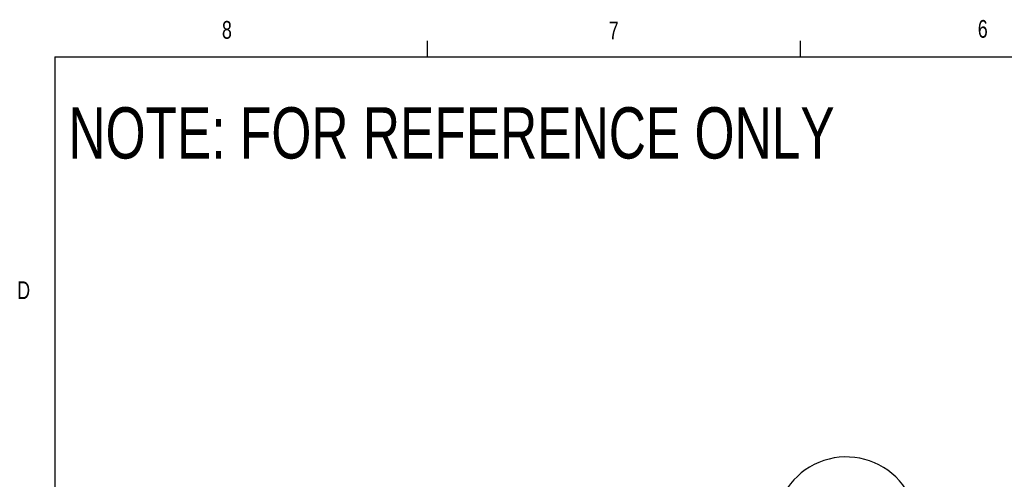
# Model space of a CAD drawing. Header units: inches. Extents: x 0.4 to 16.6, y 0.2 to 10.8.
# Tile 5 of 15: x 0.4 to 5.6, y 8.4 to 10.8. Entities that reach past the tile are written whole.
import ezdxf

# ---------------------------------------------------------------- set-up
doc = ezdxf.new("R2010")
doc.units = ezdxf.units.IN
doc.header["$MEASUREMENT"] = 0
doc.layers.add('BORDER', color=7, linetype='Continuous', lineweight=25)
doc.layers.add('SLD-0', color=7, linetype='Continuous', lineweight=25)
doc.styles.add('SLDTEXTSTYLE0', font='TXT', dxfattribs={"width": 0.75})

msp = doc.modelspace()

# ---------------------------------------------------------------- linework, layer by layer
at = {"color": 7, "linetype": 'Continuous', "lineweight": 25}
msp.add_arc((4.8044, 8.1546), 0.3761, 335.208, 174.792, dxfattribs=at)
at = {"layer": 'BORDER'}
for p, q in [((2.5948, 10.6421), (2.5948, 10.7269)), ((4.5635, 10.6421), (4.5635, 10.7269)), ((0.6263, 10.6421), (16.3763, 10.6421)), ((0.6263, 10.6421), (0.6263, 0.3921))]:
    msp.add_line(p, q, dxfattribs=at)

# ---------------------------------------------------------------- texts
at = {"color": 7, "linetype": 'Continuous', "lineweight": 0, "char_height": 0.0937, "attachment_point": 1, "style": 'SLDTEXTSTYLE0'}
for s, insert in [('8', (1.5091, 10.8315)), ('7', (3.551, 10.8287)), ('6', (5.4987, 10.8367)), ('D', (0.4286, 9.4575))]:
    msp.add_mtext(s, dxfattribs=dict(at, insert=insert))
at = {"layer": 'SLD-0', "insert": (0.6985, 10.3763), "char_height": 0.270833, "attachment_point": 1, "style": 'SLDTEXTSTYLE0'}
msp.add_mtext('NOTE: FOR REFERENCE ONLY', dxfattribs=at)

doc.saveas('drawing.dxf')
